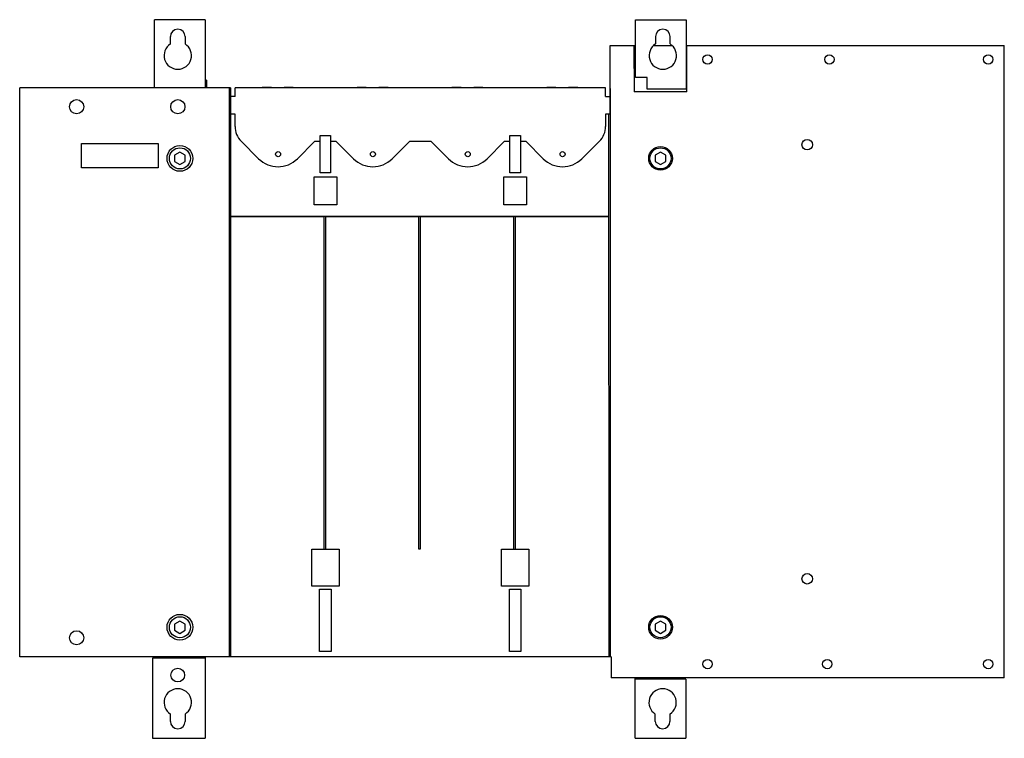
# Model space of a CAD drawing. Header units: millimetres. Extents: x 64 to 532, y 244 to 585.
import ezdxf

# ---------------------------------------------------------------- set-up
doc = ezdxf.new("R2010")
doc.units = ezdxf.units.MM
doc.header["$LTSCALE"] = 54.196113
doc.layers.get('0').update_dxf_attribs({"linetype": 'CONTINUOUS'})

msp = doc.modelspace()

# ---------------------------------------------------------------- linework, layer by layer
at = {"color": 7, "linetype": 'Continuous'}
for p, q in [((128.46, 552.37), (128.46, 584.69)), ((152.46, 584.69), (128.46, 584.69)), ((152.46, 584.69), (152.46, 552.37)), ((356.56, 557.18), (356.56, 584.68)), ((356.56, 584.68), (380.56, 584.68)), ((380.56, 584.68), (380.56, 551.68)), ((135.96, 573.15), (135.96, 576.68)), ((142.96, 576.68), (142.96, 573.15)), ((366.06, 576.68), (366.06, 573.16)), ((373.06, 573.16), (373.06, 576.68)), ((344.51, 552.02), (344.54, 572.38)), ((344.54, 572.38), (356.56, 572.38)), ((355.83, 572.38), (355.95, 550.44)), ((365.25, 572.38), (373.86, 572.38)), ((380.56, 572.38), (531.56, 572.38)), ((380.96, 550.44), (380.96, 572.38)), ((531.56, 272.38), (531.56, 572.38)), ((153.07, 555.98), (152.46, 555.98)), ((153.07, 555.98), (153.07, 552.37)), ((362.06, 557.18), (356.56, 557.18)), ((362.06, 551.68), (362.06, 557.18)), ((64.46, 282.38), (64.46, 552.37)), ((164.51, 552.37), (64.46, 552.37)), ((163.94, 282.38), (163.94, 552.37)), ((164.51, 552.37), (164.48, 539.88)), ((166.71, 548.18), (166.71, 552.37)), ((342.31, 552.37), (166.71, 552.37)), ((179.5, 552.58), (179.38, 552.37)), ((183.86, 552.58), (179.5, 552.58)), ((183.86, 552.37), (183.86, 552.58)), ((189.86, 552.58), (189.86, 552.37)), ((194.23, 552.58), (189.86, 552.58)), ((194.35, 552.37), (194.23, 552.58)), ((224.5, 552.58), (224.38, 552.37)), ((228.86, 552.58), (224.5, 552.58)), ((228.86, 552.37), (228.86, 552.58)), ((234.86, 552.58), (234.86, 552.37)), ((239.23, 552.58), (234.86, 552.58)), ((239.35, 552.37), (239.23, 552.58)), ((269.5, 552.58), (269.38, 552.37)), ((273.86, 552.58), (269.5, 552.58)), ((273.86, 552.37), (273.86, 552.58)), ((279.86, 552.58), (279.86, 552.37)), ((284.23, 552.58), (279.86, 552.58)), ((284.35, 552.37), (284.23, 552.58)), ((314.5, 552.58), (314.38, 552.37)), ((318.86, 552.58), (314.5, 552.58)), ((318.86, 552.37), (318.86, 552.58)), ((324.86, 552.58), (324.86, 552.37)), ((329.23, 552.58), (324.86, 552.58)), ((329.35, 552.37), (329.23, 552.58)), ((342.31, 548.18), (342.31, 552.37)), ((344.51, 539.88), (344.51, 552.02)), ((344.51, 552.02), (344.59, 552.02)), ((344.59, 552.02), (344.59, 282.38)), ((380.56, 551.68), (362.06, 551.68)), ((166.71, 548.18), (164.51, 548.18)), ((342.31, 548.18), (344.51, 548.18)), ((380.96, 550.44), (355.95, 550.44)), ((164.46, 539.88), (164.46, 282.38)), ((166.61, 539.88), (164.46, 539.88)), ((166.61, 534.07), (166.61, 539.88)), ((342.41, 539.88), (342.41, 534.07)), ((344.51, 539.88), (342.41, 539.88)), ((344.07, 282.38), (344.02, 539.88)), ((206.96, 511.98), (206.96, 529.69)), ((206.96, 529.69), (211.96, 529.69)), ((211.96, 529.69), (211.96, 511.98)), ((296.96, 511.98), (296.96, 529.69)), ((296.96, 529.69), (301.96, 529.69)), ((301.96, 529.69), (301.96, 511.98)), ((93.83, 514.46), (93.83, 525.91)), ((93.83, 525.91), (130.08, 525.91)), ((130.08, 525.91), (130.08, 514.46)), ((169.54, 527), (177.82, 518.72)), ((196.2, 518.72), (204.36, 526.88)), ((206.96, 526.88), (204.36, 526.88)), ((214.65, 526.88), (211.96, 526.88)), ((214.65, 526.88), (222.81, 518.72)), ((241.2, 518.72), (249.36, 526.88)), ((259.65, 526.88), (249.36, 526.88)), ((259.65, 526.88), (267.81, 518.72)), ((286.2, 518.72), (294.36, 526.88)), ((296.96, 526.88), (294.36, 526.88)), ((304.65, 526.88), (301.96, 526.88)), ((304.65, 526.88), (312.81, 518.72)), ((331.2, 518.72), (339.48, 527)), ((140.45, 521.77), (137.96, 520.33)), ((137.96, 520.33), (137.96, 517.44)), ((142.96, 520.32), (140.45, 521.77)), ((142.96, 517.43), (142.96, 520.32)), ((368.45, 521.76), (365.96, 520.32)), ((365.96, 520.32), (365.96, 517.43)), ((370.96, 520.32), (368.45, 521.76)), ((370.96, 517.43), (370.96, 520.32)), ((130.08, 514.46), (93.83, 514.46)), ((137.96, 517.44), (140.46, 515.99)), ((140.46, 515.99), (142.96, 517.43)), ((365.96, 517.43), (368.46, 515.99)), ((368.46, 515.99), (370.96, 517.43)), ((204.11, 496.83), (204.11, 510.13)), ((204.11, 510.13), (214.91, 510.13)), ((211.96, 511.98), (206.96, 511.98)), ((214.91, 510.13), (214.91, 496.83)), ((294.11, 496.83), (294.11, 510.13)), ((294.11, 510.13), (304.91, 510.13)), ((301.96, 511.98), (296.96, 511.98)), ((304.91, 510.13), (304.91, 496.83)), ((214.91, 496.83), (204.11, 496.83)), ((304.91, 496.83), (294.11, 496.83)), ((165.01, 491.18), (165.01, 491.48)), ((165.01, 491.48), (343.86, 491.48)), ((208.86, 491.18), (165.01, 491.18)), ((208.86, 333.38), (208.86, 491.18)), ((209.46, 491.18), (209.46, 333.38)), ((253.86, 491.18), (209.46, 491.18)), ((253.86, 333.38), (253.86, 491.18)), ((254.46, 491.18), (254.46, 333.38)), ((298.86, 491.18), (254.46, 491.18)), ((298.86, 333.38), (298.86, 491.18)), ((299.46, 491.18), (299.46, 333.38)), ((343.86, 491.18), (299.46, 491.18)), ((343.86, 491.48), (343.86, 491.18)), ((203.07, 315.88), (203.06, 333.38)), ((203.06, 333.38), (215.96, 333.38)), ((215.96, 333.38), (215.96, 315.88)), ((254.46, 333.38), (253.86, 333.38)), ((293.06, 333.38), (305.96, 333.38)), ((293.07, 315.88), (293.06, 333.38)), ((305.96, 333.38), (305.96, 315.88)), ((215.96, 315.88), (203.07, 315.88)), ((206.76, 314.38), (212.26, 314.38)), ((206.76, 284.88), (206.76, 314.38)), ((212.26, 314.38), (212.26, 284.88)), ((305.96, 315.88), (293.07, 315.88)), ((296.76, 314.38), (302.26, 314.38)), ((296.76, 284.88), (296.76, 314.38)), ((302.26, 314.38), (302.26, 284.88)), ((140.45, 299.26), (137.96, 297.82)), ((142.96, 297.82), (140.45, 299.26)), ((368.45, 299.26), (365.96, 297.82)), ((370.96, 297.82), (368.45, 299.26)), ((137.96, 297.82), (137.96, 294.93)), ((137.96, 294.93), (140.46, 293.49)), ((140.46, 293.49), (142.96, 294.93)), ((142.96, 294.93), (142.96, 297.82)), ((365.96, 297.82), (365.96, 294.93)), ((365.96, 294.93), (368.46, 293.49)), ((368.46, 293.49), (370.96, 294.93)), ((370.96, 294.93), (370.96, 297.82)), ((164.46, 282.38), (64.46, 282.38)), ((127.46, 281.68), (127.46, 243.68)), ((152.46, 281.68), (127.46, 281.68)), ((149.46, 281.68), (149.46, 282.38)), ((152.46, 282.38), (152.46, 243.68)), ((344.59, 282.38), (164.46, 282.38)), ((169.13, 282.28), (169.13, 282.38)), ((204.77, 282.28), (169.13, 282.28)), ((169.24, 282.28), (169.24, 282.38)), ((204.77, 282.28), (204.77, 282.38)), ((212.26, 284.88), (206.76, 284.88)), ((214.13, 282.28), (214.13, 282.38)), ((249.77, 282.28), (214.13, 282.28)), ((214.24, 282.28), (214.24, 282.38)), ((249.77, 282.28), (249.77, 282.38)), ((259.13, 282.28), (259.13, 282.38)), ((294.77, 282.28), (259.13, 282.28)), ((259.24, 282.28), (259.24, 282.38)), ((294.77, 282.28), (294.77, 282.38)), ((302.26, 284.88), (296.76, 284.88)), ((304.13, 282.28), (304.13, 282.38)), ((339.78, 282.28), (304.13, 282.28)), ((304.24, 282.28), (304.24, 282.38)), ((339.78, 282.28), (339.78, 282.38)), ((345.06, 282.38), (344.59, 282.38)), ((345.06, 282.38), (345.06, 272.38)), ((531.56, 272.38), (345.06, 272.38)), ((356.46, 243.68), (356.46, 272.38)), ((380.46, 271.68), (356.46, 271.68)), ((359.46, 272.38), (359.46, 271.68)), ((380.46, 271.68), (380.46, 243.68)), ((135.96, 251.68), (135.96, 255.2)), ((142.96, 255.2), (142.96, 251.68)), ((365.96, 251.68), (365.96, 255.2)), ((372.96, 255.2), (372.96, 251.68)), ((127.46, 243.68), (152.46, 243.68)), ((356.46, 243.68), (380.46, 243.68))]:
    msp.add_line(p, q, dxfattribs=at)
for centre, radius in [((390.76, 565.84), 2.22), ((448.56, 565.84), 2.22), ((523.96, 565.84), 2.22), ((91.45, 543.39), 3.37), ((139.46, 543.39), 3.37), ((438.06, 525.38), 2.5), ((140.46, 518.88), 6.12), ((140.46, 518.88), 5), ((368.46, 518.88), 5.61), ((368.46, 518.88), 5), ((187.01, 520.88), 1.2), ((232.01, 520.88), 1.2), ((277.01, 520.88), 1.2), ((322.01, 520.88), 1.2), ((438.06, 319.38), 2.5), ((140.46, 296.38), 6.12), ((140.46, 296.38), 5), ((368.46, 296.38), 5.61), ((368.46, 296.38), 5), ((91.45, 291.38), 3.37), ((390.76, 278.93), 2.22), ((447.56, 278.93), 2.22), ((523.96, 278.93), 2.22), ((139.46, 273.68), 3.25)]:
    msp.add_circle(centre, radius, dxfattribs=at)
for centre, radius, start, end in [((139.46, 576.68), 3.5, 0, 180), ((369.56, 576.68), 3.5, 0, 180), ((139.46, 567.68), 6.5, 122.579, 57.421), ((369.56, 567.68), 6.5, 122.579, 57.421), ((176.61, 534.07), 10, 180, 225), ((332.41, 534.07), 10, 315, 360), ((187.01, 527.91), 13, 225, 315), ((232.01, 527.91), 13, 225, 315), ((277.01, 527.91), 13, 225, 315), ((322, 527.91), 13, 225, 315), ((156.67, 282.33), 47.98, 359.9394, 0.0575), ((201.68, 282.33), 47.98, 359.9394, 0.0575), ((246.68, 282.33), 47.98, 359.9394, 0.0575), ((291.68, 282.33), 47.98, 359.9394, 0.0575), ((139.46, 260.68), 6.5, 302.579, 237.421), ((369.46, 260.68), 6.5, 302.579, 237.421), ((139.46, 251.68), 3.5, 180, 360), ((369.46, 251.68), 3.5, 180, 360)]:
    msp.add_arc(centre, radius, start, end, dxfattribs=at)

doc.saveas('drawing.dxf')
